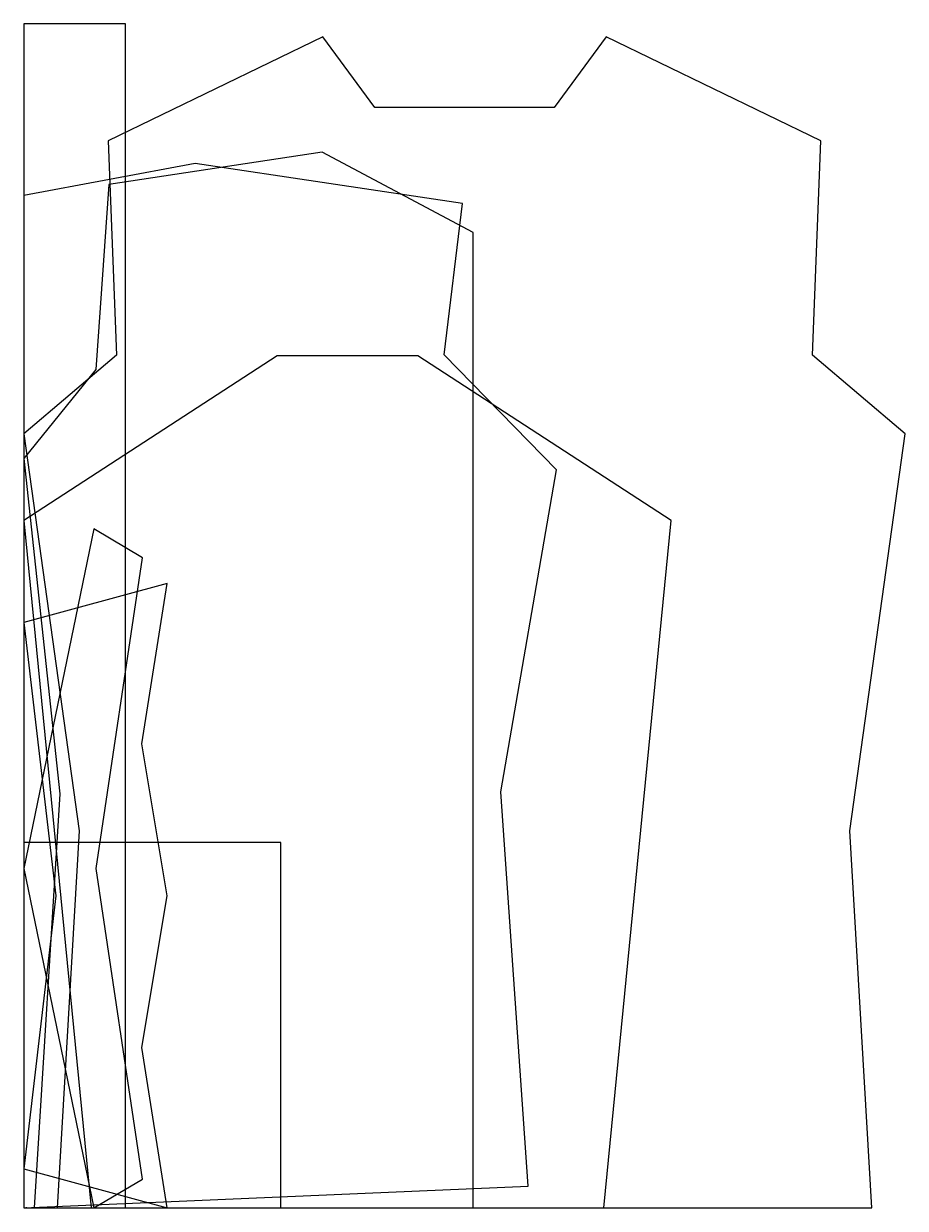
# Model space of a CAD drawing. Extents: x 0 to 2260, y -1 to 3034.
import ezdxf

# ---------------------------------------------------------------- set-up
doc = ezdxf.new("R2010")
doc.units = 0
doc.layers.add('1', color=7, linetype='Continuous')
doc.layers.add('19', color=7, linetype='Continuous')

# ---------------------------------------------------------------- blocks, each defined once
blk = doc.blocks.new('PART001')
at = {"layer": '1'}
blk.add_lwpolyline([(2174, 0), (2118, 966), (2260, 1983), (2022, 2185), (2043, 2734), (1493, 3000), (1360, 2819), (900, 2819), (767, 3000), (217, 2734), (238, 2185), (0, 1983), (142, 966), (86, 0)], close=True, dxfattribs=at)
at = {"layer": '19'}
blk.add_text('PART001', height=1, dxfattribs=at).set_placement((0, 0))
blk = doc.blocks.new('PART002')
at = {"layer": '1'}
blk.add_lwpolyline([(261, 0), (261, 3034), (0, 3034), (0, 0)], close=True, dxfattribs=at)
at = {"layer": '19'}
blk.add_text('PART002', height=1, dxfattribs=at).set_placement((0, 0))
blk = doc.blocks.new('PART003')
at = {"layer": '1'}
blk.add_lwpolyline([(1487, 0), (1660, 1761), (1010, 2183), (650, 2183), (0, 1761), (173, 0)], close=True, dxfattribs=at)
at = {"layer": '19'}
blk.add_text('PART003', height=1, dxfattribs=at).set_placement((0, 0))
blk = doc.blocks.new('PART004')
at = {"layer": '1'}
blk.add_lwpolyline([(305, 74), (186, 870), (305, 1666), (180, 1740), (0, 870), (180, 0)], close=True, dxfattribs=at)
at = {"layer": '19'}
blk.add_text('PART004', height=1, dxfattribs=at).set_placement((0, 0))
blk = doc.blocks.new('PART005')
at = {"layer": '1'}
blk.add_lwpolyline([(368, 0), (303, 411), (368, 800), (303, 1189), (368, 1600), (0, 1500), (82, 800), (0, 100)], close=True, dxfattribs=at)
at = {"layer": '19'}
blk.add_text('PART005', height=1, dxfattribs=at).set_placement((0, 0))
blk = doc.blocks.new('PART006')
at = {"layer": '1'}
blk.add_lwpolyline([(659, 0), (659, 936), (0, 936), (0, 0)], close=True, dxfattribs=at)
at = {"layer": '19'}
blk.add_text('PART006', height=1, dxfattribs=at).set_placement((0, 0))
blk = doc.blocks.new('PART007')
at = {"layer": '1'}
blk.add_lwpolyline([(1293, 56), (1223, 1066), (1366, 1891), (1078, 2186), (1125, 2573), (440, 2676), (0, 2594), (0, 0)], close=True, dxfattribs=at)
at = {"layer": '19'}
blk.add_text('PART007', height=1, dxfattribs=at).set_placement((0, 0))
blk = doc.blocks.new('PART008')
at = {"layer": '1'}
blk.add_lwpolyline([(1152, 0), (1152, 2499), (765, 2705), (218, 2622), (185, 2148), (0, 1920), (93, 1061), (27, 0)], close=True, dxfattribs=at)
at = {"layer": '19'}
blk.add_text('PART008', height=1, dxfattribs=at).set_placement((0, 0))

msp = doc.modelspace()

# ---------------------------------------------------------------- block references
ref = msp.add_blockref('PART002', (0, 0))
ref.add_attrib('AOF_MIRROR_ALLOWED', '0', (0, 0), dxfattribs={"height": 2.5})
ref.add_attrib('AOF_COORDINATE_SYSTEM', 'x_width_y_length', (0, 0), dxfattribs={"height": 2.5})
ref.add_attrib('AOF_ROTATIONS', '0 180', (0, 0), dxfattribs={"height": 2.5})
ref = msp.add_blockref('PART001', (0, 0))
ref.add_attrib('AOF_MIRROR_ALLOWED', '0', (0, 0), dxfattribs={"height": 2.5})
ref.add_attrib('AOF_COORDINATE_SYSTEM', 'x_width_y_length', (0, 0), dxfattribs={"height": 2.5})
ref.add_attrib('AOF_ROTATIONS', '0 180', (0, 0), dxfattribs={"height": 2.5})
ref = msp.add_blockref('PART008', (0, 0))
ref.add_attrib('AOF_MIRROR_ALLOWED', '0', (0, 0), dxfattribs={"height": 2.5})
ref.add_attrib('AOF_COORDINATE_SYSTEM', 'x_width_y_length', (0, 0), dxfattribs={"height": 2.5})
ref.add_attrib('AOF_ROTATIONS', '0 180', (0, 0), dxfattribs={"height": 2.5})
ref = msp.add_blockref('PART007', (0, 0))
ref.add_attrib('AOF_MIRROR_ALLOWED', '0', (0, 0), dxfattribs={"height": 2.5})
ref.add_attrib('AOF_COORDINATE_SYSTEM', 'x_width_y_length', (0, 0), dxfattribs={"height": 2.5})
ref.add_attrib('AOF_ROTATIONS', '0 180', (0, 0), dxfattribs={"height": 2.5})
ref = msp.add_blockref('PART003', (0, 0))
ref.add_attrib('AOF_MIRROR_ALLOWED', '0', (0, 0), dxfattribs={"height": 2.5})
ref.add_attrib('AOF_COORDINATE_SYSTEM', 'x_width_y_length', (0, 0), dxfattribs={"height": 2.5})
ref.add_attrib('AOF_ROTATIONS', '0 180', (0, 0), dxfattribs={"height": 2.5})
ref = msp.add_blockref('PART004', (0, 0))
ref.add_attrib('AOF_MIRROR_ALLOWED', '0', (0, 0), dxfattribs={"height": 2.5})
ref.add_attrib('AOF_COORDINATE_SYSTEM', 'x_width_y_length', (0, 0), dxfattribs={"height": 2.5})
ref.add_attrib('AOF_ROTATIONS', '0 180', (0, 0), dxfattribs={"height": 2.5})
ref = msp.add_blockref('PART005', (0, 0))
ref.add_attrib('AOF_MIRROR_ALLOWED', '0', (0, 0), dxfattribs={"height": 2.5})
ref.add_attrib('AOF_COORDINATE_SYSTEM', 'x_width_y_length', (0, 0), dxfattribs={"height": 2.5})
ref.add_attrib('AOF_ROTATIONS', '0 180', (0, 0), dxfattribs={"height": 2.5})
ref = msp.add_blockref('PART006', (0, 0))
ref.add_attrib('AOF_MIRROR_ALLOWED', '0', (0, 0), dxfattribs={"height": 2.5})
ref.add_attrib('AOF_COORDINATE_SYSTEM', 'x_width_y_length', (0, 0), dxfattribs={"height": 2.5})
ref.add_attrib('AOF_ROTATIONS', '0 180', (0, 0), dxfattribs={"height": 2.5})

doc.saveas('drawing.dxf')
